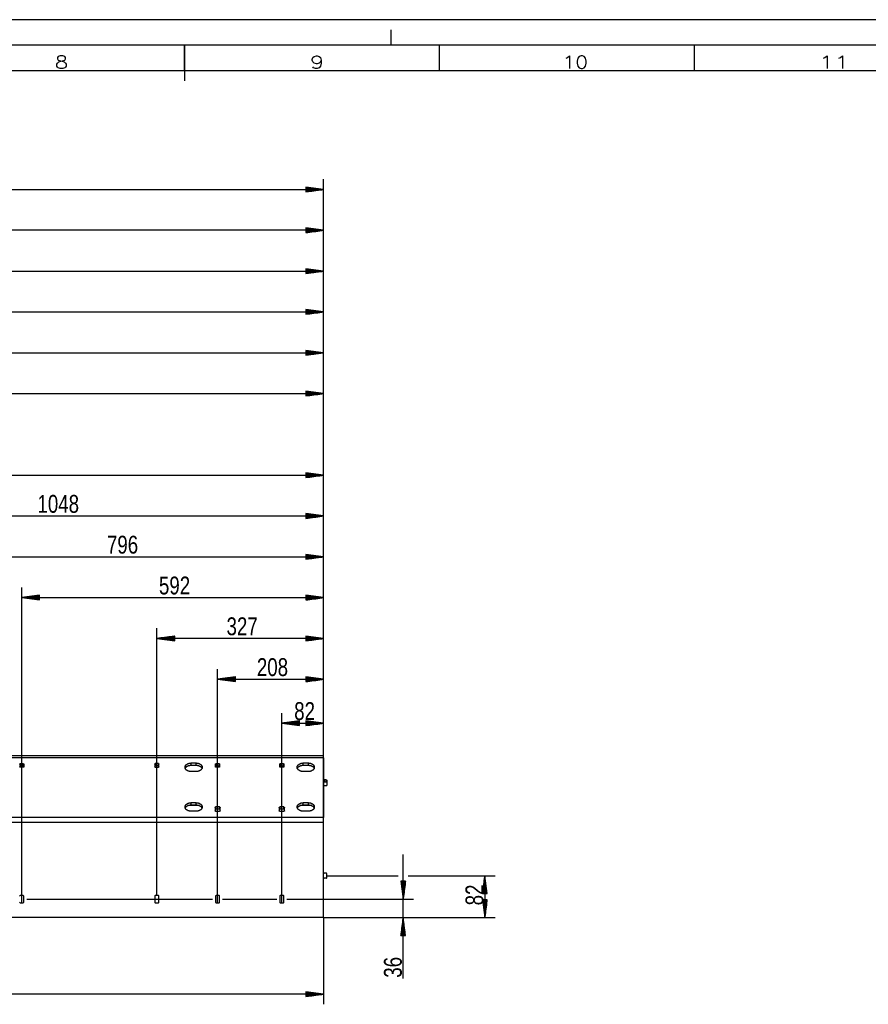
# Model space of a CAD drawing. Header units: millimetres. Extents: x -4 to 841, y -4 to 594.
# Tile 15 of 19: x 388 to 555, y 401 to 594. Entities that reach past the tile are written whole.
import ezdxf

# ---------------------------------------------------------------- set-up
doc = ezdxf.new("R2010")
doc.units = ezdxf.units.MM
doc.layers.add('1', color=7, linetype='Continuous')
doc.styles.add('SEACAD_Arial', font='arial.ttf', dxfattribs={"width": 0.75})
doc.styles.add('SEACAD_simplex_shx', font='simplex.shx', dxfattribs={"width": 0.587})

msp = doc.modelspace()

# ---------------------------------------------------------------- linework, layer by layer
at = {"layer": '1', "color": 7, "linetype": 'Continuous'}
for p, q in [((841, 594), (0, 594)), ((461, 589), (461, 592)), ((836, 589), (5, 589)), ((420.5, 584), (420.5, 589)), ((420.5, 589), (420.5, 582)), ((470.5, 584), (470.5, 589)), ((520.5, 584), (520.5, 589)), ((831, 584), (10, 584)), ((447.78, 425.63), (447.78, 562.73)), ((183.98, 560.73), (447.78, 560.73)), ((447.78, 560.73), (444.28, 561.19)), ((444.28, 561.19), (444.28, 560.27)), ((444.28, 561.18), (444.31, 561.18)), ((444.28, 561.18), (444.31, 561.18)), ((444.28, 561.13), (444.7, 561.13)), ((444.28, 561.08), (445.08, 561.08)), ((444.28, 561.03), (445.47, 561.03)), ((444.28, 560.98), (445.86, 560.98)), ((444.28, 560.93), (446.24, 560.93)), ((444.28, 560.88), (446.63, 560.88)), ((444.28, 560.83), (447.01, 560.83)), ((444.28, 560.78), (447.4, 560.78)), ((444.28, 560.27), (447.78, 560.73)), ((444.28, 560.73), (447.78, 560.73)), ((444.28, 560.73), (447.78, 560.73)), ((444.28, 560.68), (447.4, 560.68)), ((444.28, 560.63), (447.01, 560.63)), ((444.28, 560.57), (446.63, 560.57)), ((444.28, 560.52), (446.24, 560.52)), ((444.28, 560.47), (445.86, 560.47)), ((444.28, 560.42), (445.47, 560.42)), ((444.28, 560.37), (445.08, 560.37)), ((444.28, 560.32), (444.7, 560.32)), ((444.28, 560.27), (444.31, 560.27)), ((444.28, 560.27), (444.31, 560.27)), ((447.78, 436.65), (447.78, 554.73)), ((447.78, 552.73), (210.48, 552.73)), ((447.78, 552.73), (444.28, 553.19)), ((444.28, 553.19), (444.28, 552.27)), ((444.28, 553.18), (444.31, 553.18)), ((444.28, 553.18), (444.31, 553.18)), ((444.28, 553.13), (444.7, 553.13)), ((444.28, 553.08), (445.08, 553.08)), ((444.28, 553.03), (445.47, 553.03)), ((444.28, 552.98), (445.86, 552.98)), ((444.28, 552.93), (446.24, 552.93)), ((444.28, 552.88), (446.63, 552.88)), ((444.28, 552.83), (447.01, 552.83)), ((444.28, 552.78), (447.4, 552.78)), ((444.28, 552.27), (447.78, 552.73)), ((444.28, 552.73), (447.78, 552.73)), ((444.28, 552.73), (447.78, 552.73)), ((444.28, 552.68), (447.4, 552.68)), ((444.28, 552.63), (447.01, 552.63)), ((444.28, 552.57), (446.63, 552.57)), ((444.28, 552.52), (446.24, 552.52)), ((444.28, 552.47), (445.86, 552.47)), ((444.28, 552.42), (445.47, 552.42)), ((444.28, 552.37), (445.08, 552.37)), ((444.28, 552.32), (444.7, 552.32)), ((444.28, 552.27), (444.31, 552.27)), ((444.28, 552.27), (444.31, 552.27)), ((447.78, 425.63), (447.78, 546.73)), ((222.38, 544.73), (447.78, 544.73)), ((447.78, 544.73), (444.28, 545.19)), ((444.28, 545.19), (444.28, 544.27)), ((444.28, 545.18), (444.31, 545.18)), ((444.28, 545.18), (444.31, 545.18)), ((444.28, 545.13), (444.7, 545.13)), ((444.28, 545.08), (445.08, 545.08)), ((444.28, 545.03), (445.47, 545.03)), ((444.28, 544.98), (445.86, 544.98)), ((444.28, 544.93), (446.24, 544.93)), ((444.28, 544.88), (446.63, 544.88)), ((444.28, 544.83), (447.01, 544.83)), ((444.28, 544.78), (447.4, 544.78)), ((444.28, 544.27), (447.78, 544.73)), ((444.28, 544.73), (447.78, 544.73)), ((444.28, 544.73), (447.78, 544.73)), ((444.28, 544.68), (447.4, 544.68)), ((444.28, 544.63), (447.01, 544.63)), ((444.28, 544.57), (446.63, 544.57)), ((444.28, 544.52), (446.24, 544.52)), ((444.28, 544.47), (445.86, 544.47)), ((444.28, 544.42), (445.47, 544.42)), ((444.28, 544.37), (445.08, 544.37)), ((444.28, 544.32), (444.7, 544.32)), ((444.28, 544.27), (444.31, 544.27)), ((444.28, 544.27), (444.31, 544.27)), ((447.78, 425.63), (447.78, 538.73)), ((234.98, 536.73), (447.78, 536.73)), ((447.78, 536.73), (444.28, 537.19)), ((444.28, 537.19), (444.28, 536.27)), ((444.28, 537.18), (444.31, 537.18)), ((444.28, 537.18), (444.31, 537.18)), ((444.28, 537.13), (444.7, 537.13)), ((444.28, 537.08), (445.08, 537.08)), ((444.28, 537.03), (445.47, 537.03)), ((444.28, 536.98), (445.86, 536.98)), ((444.28, 536.93), (446.24, 536.93)), ((444.28, 536.88), (446.63, 536.88)), ((444.28, 536.83), (447.01, 536.83)), ((444.28, 536.78), (447.4, 536.78)), ((444.28, 536.27), (447.78, 536.73)), ((444.28, 536.73), (447.78, 536.73)), ((444.28, 536.73), (447.78, 536.73)), ((444.28, 536.68), (447.4, 536.68)), ((444.28, 536.63), (447.01, 536.63)), ((444.28, 536.57), (446.63, 536.57)), ((444.28, 536.52), (446.24, 536.52)), ((444.28, 536.47), (445.86, 536.47)), ((444.28, 536.42), (445.47, 536.42)), ((444.28, 536.37), (445.08, 536.37)), ((444.28, 536.32), (444.7, 536.32)), ((444.28, 536.27), (444.31, 536.27)), ((444.28, 536.27), (444.31, 536.27)), ((447.78, 425.63), (447.78, 530.73)), ((447.78, 528.73), (444.28, 529.19)), ((444.28, 529.19), (444.28, 528.27)), ((444.28, 529.18), (444.31, 529.18)), ((444.28, 529.18), (444.31, 529.18)), ((444.28, 529.13), (444.7, 529.13)), ((444.28, 529.08), (445.08, 529.08)), ((444.28, 529.03), (445.47, 529.03)), ((444.28, 528.98), (445.86, 528.98)), ((444.28, 528.93), (446.24, 528.93)), ((444.28, 528.88), (446.63, 528.88)), ((444.28, 528.83), (447.01, 528.83)), ((444.28, 528.78), (447.4, 528.78)), ((246.88, 528.73), (447.78, 528.73)), ((444.28, 528.27), (447.78, 528.73)), ((444.28, 528.73), (447.78, 528.73)), ((444.28, 528.73), (447.78, 528.73)), ((444.28, 528.68), (447.4, 528.68)), ((444.28, 528.63), (447.01, 528.63)), ((444.28, 528.57), (446.63, 528.57)), ((444.28, 528.52), (446.24, 528.52)), ((444.28, 528.47), (445.86, 528.47)), ((444.28, 528.42), (445.47, 528.42)), ((444.28, 528.37), (445.08, 528.37)), ((444.28, 528.32), (444.7, 528.32)), ((444.28, 528.27), (444.31, 528.27)), ((444.28, 528.27), (444.31, 528.27)), ((447.78, 520.73), (444.28, 521.19)), ((444.28, 521.19), (444.28, 520.27)), ((444.28, 521.18), (444.31, 521.18)), ((444.28, 521.18), (444.31, 521.18)), ((444.28, 521.13), (444.7, 521.13)), ((444.28, 521.08), (445.08, 521.08)), ((444.28, 521.03), (445.47, 521.03)), ((447.78, 425.63), (447.78, 522.73)), ((273.38, 520.73), (447.78, 520.73)), ((444.28, 520.98), (445.86, 520.98)), ((444.28, 520.93), (446.24, 520.93)), ((444.28, 520.88), (446.63, 520.88)), ((444.28, 520.83), (447.01, 520.83)), ((444.28, 520.78), (447.4, 520.78)), ((444.28, 520.27), (447.78, 520.73)), ((444.28, 520.73), (447.78, 520.73)), ((444.28, 520.73), (447.78, 520.73)), ((444.28, 520.68), (447.4, 520.68)), ((444.28, 520.63), (447.01, 520.63)), ((444.28, 520.57), (446.63, 520.57)), ((444.28, 520.52), (446.24, 520.52)), ((444.28, 520.47), (445.86, 520.47)), ((444.28, 520.42), (445.47, 520.42)), ((444.28, 520.37), (445.08, 520.37)), ((444.28, 520.32), (444.7, 520.32)), ((444.28, 520.27), (444.31, 520.27)), ((444.28, 520.27), (444.31, 520.27)), ((447.78, 425.63), (447.78, 506.73)), ((311.78, 504.73), (447.78, 504.73)), ((447.78, 504.73), (444.28, 505.19)), ((444.28, 505.19), (444.28, 504.27)), ((444.28, 505.18), (444.31, 505.18)), ((444.28, 505.18), (444.31, 505.18)), ((444.28, 505.13), (444.7, 505.13)), ((444.28, 505.08), (445.08, 505.08)), ((444.28, 505.03), (445.47, 505.03)), ((444.28, 504.98), (445.86, 504.98)), ((444.28, 504.93), (446.24, 504.93)), ((444.28, 504.88), (446.63, 504.88)), ((444.28, 504.83), (447.01, 504.83)), ((444.28, 504.78), (447.4, 504.78)), ((444.28, 504.27), (447.78, 504.73)), ((444.28, 504.73), (447.78, 504.73)), ((444.28, 504.73), (447.78, 504.73)), ((444.28, 504.68), (447.4, 504.68)), ((444.28, 504.63), (447.01, 504.63)), ((444.28, 504.57), (446.63, 504.57)), ((444.28, 504.52), (446.24, 504.52)), ((444.28, 504.47), (445.86, 504.47)), ((444.28, 504.42), (445.47, 504.42)), ((444.28, 504.37), (445.08, 504.37)), ((444.28, 504.32), (444.7, 504.32)), ((444.28, 504.27), (444.31, 504.27)), ((444.28, 504.27), (444.31, 504.27)), ((447.78, 439.98), (447.78, 498.73)), ((342.98, 496.73), (447.78, 496.73)), ((447.78, 496.73), (444.28, 497.19)), ((444.28, 497.19), (444.28, 496.27)), ((444.28, 497.18), (444.31, 497.18)), ((444.28, 497.18), (444.31, 497.18)), ((444.28, 497.13), (444.7, 497.13)), ((444.28, 497.08), (445.08, 497.08)), ((444.28, 497.03), (445.47, 497.03)), ((444.28, 496.98), (445.86, 496.98)), ((444.28, 496.93), (446.24, 496.93)), ((444.28, 496.88), (446.63, 496.88)), ((444.28, 496.83), (447.01, 496.83)), ((444.28, 496.78), (447.4, 496.78)), ((444.28, 496.27), (447.78, 496.73)), ((444.28, 496.73), (447.78, 496.73)), ((444.28, 496.73), (447.78, 496.73)), ((444.28, 496.68), (447.4, 496.68)), ((444.28, 496.63), (447.01, 496.63)), ((444.28, 496.57), (446.63, 496.57)), ((444.28, 496.52), (446.24, 496.52)), ((444.28, 496.47), (445.86, 496.47)), ((444.28, 496.42), (445.47, 496.42)), ((444.28, 496.37), (445.08, 496.37)), ((444.28, 496.32), (444.7, 496.32)), ((444.28, 496.27), (444.31, 496.27)), ((444.28, 496.27), (444.31, 496.27)), ((447.78, 425.63), (447.78, 490.73)), ((368.18, 488.73), (447.78, 488.73)), ((447.78, 488.73), (444.28, 489.19)), ((444.28, 489.19), (444.28, 488.27)), ((444.28, 489.18), (444.31, 489.18)), ((444.28, 489.18), (444.31, 489.18)), ((444.28, 489.13), (444.7, 489.13)), ((444.28, 489.08), (445.08, 489.08)), ((444.28, 489.03), (445.47, 489.03)), ((444.28, 488.98), (445.86, 488.98)), ((444.28, 488.93), (446.24, 488.93)), ((444.28, 488.88), (446.63, 488.88)), ((444.28, 488.83), (447.01, 488.83)), ((444.28, 488.78), (447.4, 488.78)), ((444.28, 488.27), (447.78, 488.73)), ((444.28, 488.73), (447.78, 488.73)), ((444.28, 488.73), (447.78, 488.73)), ((444.28, 488.68), (447.4, 488.68)), ((444.28, 488.63), (447.01, 488.63)), ((444.28, 488.57), (446.63, 488.57)), ((444.28, 488.52), (446.24, 488.52)), ((444.28, 488.47), (445.86, 488.47)), ((444.28, 488.42), (445.47, 488.42)), ((444.28, 488.37), (445.08, 488.37)), ((444.28, 488.32), (444.7, 488.32)), ((444.28, 488.27), (444.31, 488.27)), ((444.28, 488.27), (444.31, 488.27)), ((388.58, 420.93), (388.58, 482.73)), ((447.78, 436.65), (447.78, 482.73)), ((392.08, 481.19), (388.58, 480.73)), ((388.58, 480.73), (447.78, 480.73)), ((388.58, 480.73), (392.08, 480.27)), ((392.08, 480.73), (388.58, 480.73)), ((392.08, 480.73), (388.58, 480.73)), ((392.08, 480.78), (388.97, 480.78)), ((392.08, 480.68), (388.97, 480.68)), ((392.08, 480.83), (389.36, 480.83)), ((392.08, 480.63), (389.36, 480.63)), ((392.08, 480.88), (389.74, 480.88)), ((392.08, 480.57), (389.74, 480.57)), ((392.08, 480.93), (390.13, 480.93)), ((392.08, 480.52), (390.13, 480.52)), ((392.08, 480.98), (390.51, 480.98)), ((392.08, 481.03), (390.9, 481.03)), ((392.08, 481.08), (391.29, 481.08)), ((392.08, 481.13), (391.67, 481.13)), ((392.08, 481.18), (392.06, 481.18)), ((392.08, 481.18), (392.06, 481.18)), ((392.08, 480.27), (392.08, 481.19)), ((447.78, 480.73), (444.28, 481.19)), ((444.28, 481.19), (444.28, 480.27)), ((444.28, 481.18), (444.31, 481.18)), ((444.28, 481.18), (444.31, 481.18)), ((444.28, 481.13), (444.7, 481.13)), ((444.28, 481.08), (445.08, 481.08)), ((444.28, 481.03), (445.47, 481.03)), ((444.28, 480.98), (445.86, 480.98)), ((444.28, 480.93), (446.24, 480.93)), ((444.28, 480.88), (446.63, 480.88)), ((444.28, 480.83), (447.01, 480.83)), ((444.28, 480.78), (447.4, 480.78)), ((444.28, 480.27), (447.78, 480.73)), ((444.28, 480.73), (447.78, 480.73)), ((444.28, 480.73), (447.78, 480.73)), ((444.28, 480.68), (447.4, 480.68)), ((444.28, 480.63), (447.01, 480.63)), ((444.28, 480.57), (446.63, 480.57)), ((444.28, 480.52), (446.24, 480.52)), ((392.08, 480.47), (390.51, 480.47)), ((392.08, 480.42), (390.9, 480.42)), ((392.08, 480.37), (391.29, 480.37)), ((392.08, 480.32), (391.67, 480.32)), ((392.08, 480.27), (392.06, 480.27)), ((392.08, 480.27), (392.06, 480.27)), ((444.28, 480.47), (445.86, 480.47)), ((444.28, 480.42), (445.47, 480.42)), ((444.28, 480.37), (445.08, 480.37)), ((444.28, 480.32), (444.7, 480.32)), ((444.28, 480.27), (444.31, 480.27)), ((444.28, 480.27), (444.31, 480.27)), ((415.08, 422.33), (415.08, 474.73)), ((447.78, 436.65), (447.78, 474.73)), ((418.58, 473.19), (415.08, 472.73)), ((418.58, 472.83), (415.86, 472.83)), ((418.58, 472.88), (416.24, 472.88)), ((418.58, 472.93), (416.63, 472.93)), ((418.58, 472.98), (417.01, 472.98)), ((418.58, 473.03), (417.4, 473.03)), ((418.58, 473.08), (417.79, 473.08)), ((418.58, 473.13), (418.17, 473.13)), ((418.58, 473.18), (418.56, 473.18)), ((418.58, 473.18), (418.56, 473.18)), ((418.58, 472.27), (418.58, 473.19)), ((447.78, 472.73), (444.28, 473.19)), ((444.28, 473.19), (444.28, 472.27)), ((444.28, 473.18), (444.31, 473.18)), ((444.28, 473.18), (444.31, 473.18)), ((444.28, 473.13), (444.7, 473.13)), ((444.28, 473.08), (445.08, 473.08)), ((444.28, 473.03), (445.47, 473.03)), ((444.28, 472.98), (445.86, 472.98)), ((444.28, 472.93), (446.24, 472.93)), ((444.28, 472.88), (446.63, 472.88)), ((444.28, 472.83), (447.01, 472.83)), ((447.78, 472.73), (415.08, 472.73)), ((415.08, 472.73), (418.58, 472.27)), ((418.58, 472.73), (415.08, 472.73)), ((418.58, 472.73), (415.08, 472.73)), ((418.58, 472.78), (415.47, 472.78)), ((418.58, 472.68), (415.47, 472.68)), ((418.58, 472.63), (415.86, 472.63)), ((418.58, 472.57), (416.24, 472.57)), ((418.58, 472.52), (416.63, 472.52)), ((418.58, 472.47), (417.01, 472.47)), ((418.58, 472.42), (417.4, 472.42)), ((418.58, 472.37), (417.79, 472.37)), ((418.58, 472.32), (418.17, 472.32)), ((418.58, 472.27), (418.56, 472.27)), ((418.58, 472.27), (418.56, 472.27)), ((444.28, 472.78), (447.4, 472.78)), ((444.28, 472.27), (447.78, 472.73)), ((444.28, 472.73), (447.78, 472.73)), ((444.28, 472.73), (447.78, 472.73)), ((444.28, 472.68), (447.4, 472.68)), ((444.28, 472.63), (447.01, 472.63)), ((444.28, 472.57), (446.63, 472.57)), ((444.28, 472.52), (446.24, 472.52)), ((444.28, 472.47), (445.86, 472.47)), ((444.28, 472.42), (445.47, 472.42)), ((444.28, 472.37), (445.08, 472.37)), ((444.28, 472.32), (444.7, 472.32)), ((444.28, 472.27), (444.31, 472.27)), ((444.28, 472.27), (444.31, 472.27)), ((426.98, 420.93), (426.98, 466.73)), ((430.48, 465.19), (426.98, 464.73)), ((430.48, 465.08), (429.69, 465.08)), ((430.48, 465.13), (430.07, 465.13)), ((430.48, 465.18), (430.46, 465.18)), ((430.48, 465.18), (430.46, 465.18)), ((430.48, 464.27), (430.48, 465.19)), ((447.78, 464.73), (444.28, 465.19)), ((444.28, 465.19), (444.28, 464.27)), ((444.28, 465.18), (444.31, 465.18)), ((444.28, 465.18), (444.31, 465.18)), ((444.28, 465.13), (444.7, 465.13)), ((444.28, 465.08), (445.08, 465.08)), ((447.78, 425.63), (447.78, 466.73)), ((426.98, 464.73), (447.78, 464.73)), ((426.98, 464.73), (430.48, 464.27)), ((430.48, 464.73), (426.98, 464.73)), ((430.48, 464.73), (426.98, 464.73)), ((430.48, 464.78), (427.37, 464.78)), ((430.48, 464.68), (427.37, 464.68)), ((430.48, 464.83), (427.76, 464.83)), ((430.48, 464.63), (427.76, 464.63)), ((430.48, 464.88), (428.14, 464.88)), ((430.48, 464.57), (428.14, 464.57)), ((430.48, 464.93), (428.53, 464.93)), ((430.48, 464.52), (428.53, 464.52)), ((430.48, 464.98), (428.91, 464.98)), ((430.48, 464.47), (428.91, 464.47)), ((430.48, 465.03), (429.3, 465.03)), ((430.48, 464.42), (429.3, 464.42)), ((430.48, 464.37), (429.69, 464.37)), ((430.48, 464.32), (430.07, 464.32)), ((430.48, 464.27), (430.46, 464.27)), ((430.48, 464.27), (430.46, 464.27)), ((444.28, 465.03), (445.47, 465.03)), ((444.28, 464.98), (445.86, 464.98)), ((444.28, 464.93), (446.24, 464.93)), ((444.28, 464.88), (446.63, 464.88)), ((444.28, 464.83), (447.01, 464.83)), ((444.28, 464.78), (447.4, 464.78)), ((444.28, 464.27), (447.78, 464.73)), ((444.28, 464.73), (447.78, 464.73)), ((444.28, 464.73), (447.78, 464.73)), ((444.28, 464.68), (447.4, 464.68)), ((444.28, 464.63), (447.01, 464.63)), ((444.28, 464.57), (446.63, 464.57)), ((444.28, 464.52), (446.24, 464.52)), ((444.28, 464.47), (445.86, 464.47)), ((444.28, 464.42), (445.47, 464.42)), ((444.28, 464.37), (445.08, 464.37)), ((444.28, 464.32), (444.7, 464.32)), ((444.28, 464.27), (444.31, 464.27)), ((444.28, 464.27), (444.31, 464.27)), ((439.58, 420.93), (439.58, 458.11)), ((447.78, 425.63), (447.78, 458.11)), ((443.08, 456.57), (439.58, 456.11)), ((439.58, 456.11), (447.78, 456.11)), ((439.58, 456.11), (443.08, 455.65)), ((443.08, 456.11), (439.58, 456.11)), ((443.08, 456.11), (439.58, 456.11)), ((443.08, 456.16), (439.97, 456.16)), ((443.08, 456.06), (439.97, 456.06)), ((443.08, 456.21), (440.36, 456.21)), ((443.08, 456.01), (440.36, 456.01)), ((443.08, 456.27), (440.74, 456.27)), ((443.08, 455.96), (440.74, 455.96)), ((443.08, 456.32), (441.13, 456.32)), ((443.08, 455.91), (441.13, 455.91)), ((443.08, 456.37), (441.51, 456.37)), ((443.08, 455.86), (441.51, 455.86)), ((443.08, 456.42), (441.9, 456.42)), ((443.08, 455.81), (441.9, 455.81)), ((443.08, 456.47), (442.29, 456.47)), ((443.08, 455.76), (442.29, 455.76)), ((443.08, 456.52), (442.67, 456.52)), ((443.08, 455.71), (442.67, 455.71)), ((443.08, 456.57), (443.06, 456.57)), ((443.08, 456.57), (443.06, 456.57)), ((443.08, 455.66), (443.06, 455.66)), ((443.08, 455.66), (443.06, 455.66)), ((443.08, 455.65), (443.08, 456.57)), ((447.78, 456.11), (444.28, 456.57)), ((444.28, 456.57), (444.28, 455.65)), ((444.28, 456.57), (444.31, 456.57)), ((444.28, 456.57), (444.31, 456.57)), ((444.28, 456.52), (444.7, 456.52)), ((444.28, 456.47), (445.08, 456.47)), ((444.28, 456.42), (445.47, 456.42)), ((444.28, 456.37), (445.86, 456.37)), ((444.28, 456.32), (446.24, 456.32)), ((444.28, 456.27), (446.63, 456.27)), ((444.28, 456.21), (447.01, 456.21)), ((444.28, 456.16), (447.4, 456.16)), ((444.28, 455.65), (447.78, 456.11)), ((444.28, 456.11), (447.78, 456.11)), ((444.28, 456.11), (447.78, 456.11)), ((444.28, 456.06), (447.4, 456.06)), ((444.28, 456.01), (447.01, 456.01)), ((444.28, 455.96), (446.63, 455.96)), ((444.28, 455.91), (446.24, 455.91)), ((444.28, 455.86), (445.86, 455.86)), ((444.28, 455.81), (445.47, 455.81)), ((444.28, 455.76), (445.08, 455.76)), ((444.28, 455.71), (444.7, 455.71)), ((444.28, 455.66), (444.31, 455.66)), ((444.28, 455.66), (444.31, 455.66)), ((447.78, 449.73), (166.6, 449.73)), ((447.78, 449.32), (447.78, 449.73)), ((447.78, 449.32), (166.87, 449.32)), ((388.28, 448.19), (388.88, 448.19)), ((388.28, 448.19), (388.28, 447.76)), ((388.28, 447.76), (388.88, 447.76)), ((388.88, 447.76), (388.88, 448.19)), ((388.98, 448.12), (388.98, 447.55)), ((414.68, 448.12), (414.68, 447.55)), ((415.38, 448.19), (414.78, 448.19)), ((414.78, 448.19), (414.78, 447.76)), ((415.38, 447.76), (414.78, 447.76)), ((415.38, 447.76), (415.38, 448.19)), ((415.48, 447.55), (415.48, 448.12)), ((421.78, 448.33), (422.78, 448.33)), ((421.78, 447.9), (421.78, 448.33)), ((421.78, 447.9), (422.78, 447.9)), ((422.78, 447.9), (422.78, 448.33)), ((426.58, 447.55), (426.58, 448.12)), ((426.68, 448.19), (427.28, 448.19)), ((426.68, 448.19), (426.68, 447.76)), ((426.68, 447.76), (427.28, 447.76)), ((427.28, 447.76), (427.28, 448.19)), ((427.38, 448.12), (427.38, 447.55)), ((439.18, 447.55), (439.18, 448.12)), ((439.28, 448.19), (439.88, 448.19)), ((439.28, 448.19), (439.28, 447.76)), ((439.28, 447.76), (439.88, 447.76)), ((439.88, 447.76), (439.88, 448.19)), ((439.98, 448.12), (439.98, 447.55)), ((443.78, 448.33), (444.78, 448.33)), ((443.78, 447.9), (443.78, 448.33)), ((443.78, 447.9), (444.78, 447.9)), ((444.78, 447.9), (444.78, 448.33)), ((447.78, 449.32), (447.78, 437.64)), ((388.88, 447.48), (388.28, 447.48)), ((414.78, 447.48), (415.38, 447.48)), ((422.78, 446.63), (421.78, 446.63)), ((427.28, 447.48), (426.68, 447.48)), ((439.88, 447.48), (439.28, 447.48)), ((444.78, 446.63), (443.78, 446.63)), ((447.88, 445), (447.88, 444.58)), ((448.28, 445), (447.88, 445)), ((448.28, 444.58), (447.88, 444.58)), ((448.28, 443.87), (447.88, 443.87)), ((448.28, 444.58), (448.28, 445)), ((448.38, 444.93), (448.38, 444.51)), ((448.38, 444.51), (448.38, 443.94)), ((423.45, 439.98), (421.12, 439.98)), ((421.78, 440.55), (422.78, 440.55)), ((421.78, 440.12), (421.78, 440.55)), ((421.78, 440.12), (422.78, 440.12)), ((422.78, 440.12), (422.78, 440.55)), ((445.45, 439.98), (443.12, 439.98)), ((443.78, 440.55), (444.78, 440.55)), ((443.78, 440.12), (443.78, 440.55)), ((443.78, 440.12), (444.78, 440.12)), ((444.78, 440.12), (444.78, 440.55)), ((422.78, 438.85), (421.78, 438.85)), ((426.48, 439.63), (426.48, 438.92)), ((427.38, 439.7), (426.58, 439.7)), ((426.58, 439.7), (426.58, 439.28)), ((427.38, 439.28), (426.58, 439.28)), ((426.58, 438.85), (427.38, 438.85)), ((427.38, 439.28), (427.38, 439.7)), ((427.48, 438.92), (427.48, 439.63)), ((439.08, 439.63), (439.08, 438.92)), ((439.98, 439.7), (439.18, 439.7)), ((439.18, 439.7), (439.18, 439.28)), ((439.98, 439.28), (439.18, 439.28)), ((439.18, 438.85), (439.98, 438.85)), ((439.98, 439.28), (439.98, 439.7)), ((440.08, 438.92), (440.08, 439.63)), ((444.78, 438.85), (443.78, 438.85)), ((447.78, 437.64), (178.55, 437.64)), ((447.78, 436.65), (179.1, 436.65)), ((447.78, 436.65), (447.78, 437.64)), ((447.78, 426.83), (447.78, 436.65)), ((463.38, 406.08), (463.38, 430.38)), ((448.28, 426.73), (447.88, 426.73)), ((448.38, 425.83), (448.38, 426.63)), ((447.78, 418.03), (447.78, 425.63)), ((448.28, 425.73), (447.88, 425.73)), ((448.38, 426.23), (462.38, 426.23)), ((463.85, 425.13), (462.92, 425.13)), ((462.92, 425.13), (463.38, 421.63)), ((462.93, 425.13), (462.93, 425.1)), ((462.93, 425.13), (462.93, 425.1)), ((462.98, 425.13), (462.98, 424.71)), ((463.03, 425.13), (463.03, 424.33)), ((463.08, 425.13), (463.08, 423.94)), ((463.13, 425.13), (463.13, 423.56)), ((463.18, 425.13), (463.18, 423.17)), ((463.23, 425.13), (463.23, 422.78)), ((463.28, 425.13), (463.28, 422.4)), ((463.33, 425.13), (463.33, 422.01)), ((463.38, 421.63), (463.85, 425.13)), ((463.38, 425.13), (463.38, 421.63)), ((463.38, 425.13), (463.38, 421.63)), ((463.44, 425.13), (463.44, 422.01)), ((463.49, 425.13), (463.49, 422.4)), ((463.54, 425.13), (463.54, 422.78)), ((463.59, 425.13), (463.59, 423.17)), ((463.64, 425.13), (463.64, 423.56)), ((463.69, 425.13), (463.69, 423.94)), ((463.74, 425.13), (463.74, 424.33)), ((463.79, 425.13), (463.79, 424.71)), ((463.84, 425.13), (463.84, 425.1)), ((463.84, 425.13), (463.84, 425.1)), ((464.38, 426.23), (481.38, 426.23)), ((479.38, 426.23), (478.92, 422.73)), ((479.18, 422.73), (479.18, 424.68)), ((479.23, 422.73), (479.23, 425.07)), ((479.28, 422.73), (479.28, 425.45)), ((479.33, 422.73), (479.33, 425.84)), ((479.38, 426.23), (479.38, 418.03)), ((479.85, 422.73), (479.38, 426.23)), ((479.38, 422.73), (479.38, 426.23)), ((479.38, 422.73), (479.38, 426.23)), ((479.44, 422.73), (479.44, 425.84)), ((479.49, 422.73), (479.49, 425.45)), ((479.54, 422.73), (479.54, 425.07)), ((479.59, 422.73), (479.59, 424.68)), ((478.92, 422.73), (479.85, 422.73)), ((478.93, 422.73), (478.93, 422.75)), ((478.93, 422.73), (478.93, 422.75)), ((478.98, 422.73), (478.98, 423.14)), ((479.03, 422.73), (479.03, 423.53)), ((479.08, 422.73), (479.08, 423.91)), ((479.13, 422.73), (479.13, 424.3)), ((479.64, 422.73), (479.64, 424.3)), ((479.69, 422.73), (479.69, 423.91)), ((479.74, 422.73), (479.74, 423.53)), ((479.79, 422.73), (479.79, 423.14)), ((479.84, 422.73), (479.84, 422.75)), ((479.84, 422.73), (479.84, 422.75)), ((388.88, 422.33), (388.28, 422.33)), ((388.28, 420.93), (388.88, 420.93)), ((388.98, 421.03), (388.98, 422.23)), ((389.58, 421.63), (425.98, 421.63)), ((414.68, 422.23), (414.68, 421.03)), ((415.38, 422.33), (414.78, 422.33)), ((414.78, 420.93), (415.38, 420.93)), ((415.48, 421.03), (415.48, 422.23)), ((426.58, 422.23), (426.58, 421.03)), ((427.28, 422.33), (426.68, 422.33)), ((426.68, 420.93), (427.28, 420.93)), ((427.38, 421.03), (427.38, 422.23)), ((427.98, 421.63), (438.58, 421.63)), ((439.18, 422.23), (439.18, 421.03)), ((439.88, 422.33), (439.28, 422.33)), ((439.28, 420.93), (439.88, 420.93)), ((439.98, 421.03), (439.98, 422.23)), ((440.58, 421.63), (465.38, 421.63)), ((479.85, 421.53), (478.92, 421.53)), ((478.92, 421.53), (479.38, 418.03)), ((478.93, 421.53), (478.93, 421.5)), ((478.93, 421.53), (478.93, 421.5)), ((478.98, 421.53), (478.98, 421.11)), ((479.03, 421.53), (479.03, 420.73)), ((479.08, 421.53), (479.08, 420.34)), ((479.13, 421.53), (479.13, 419.96)), ((479.18, 421.53), (479.18, 419.57)), ((479.23, 421.53), (479.23, 419.18)), ((479.28, 421.53), (479.28, 418.8)), ((479.33, 421.53), (479.33, 418.41)), ((479.38, 418.03), (479.85, 421.53)), ((479.38, 421.53), (479.38, 418.03)), ((479.38, 421.53), (479.38, 418.03)), ((479.44, 421.53), (479.44, 418.41)), ((479.49, 421.53), (479.49, 418.8)), ((479.54, 421.53), (479.54, 419.18)), ((479.59, 421.53), (479.59, 419.57)), ((479.64, 421.53), (479.64, 419.96)), ((479.69, 421.53), (479.69, 420.34)), ((479.74, 421.53), (479.74, 420.73)), ((479.79, 421.53), (479.79, 421.11)), ((479.84, 421.53), (479.84, 421.5)), ((479.84, 421.53), (479.84, 421.5)), ((447.78, 418.03), (179.05, 418.03)), ((447.78, 418.03), (465.38, 418.03)), ((447.78, 418.03), (447.78, 401.03)), ((447.78, 418.03), (462.38, 418.03)), ((463.38, 418.03), (462.92, 414.53)), ((463.23, 414.53), (463.23, 416.87)), ((463.28, 414.53), (463.28, 417.26)), ((463.33, 414.53), (463.33, 417.64)), ((463.85, 414.53), (463.38, 418.03)), ((463.38, 414.53), (463.38, 418.03)), ((463.38, 414.53), (463.38, 418.03)), ((463.44, 414.53), (463.44, 417.64)), ((463.49, 414.53), (463.49, 417.26)), ((463.54, 414.53), (463.54, 416.87)), ((464.38, 418.03), (481.38, 418.03)), ((462.98, 414.53), (462.98, 414.94)), ((463.03, 414.53), (463.03, 415.33)), ((463.08, 414.53), (463.08, 415.71)), ((463.13, 414.53), (463.13, 416.1)), ((463.18, 414.53), (463.18, 416.48)), ((463.59, 414.53), (463.59, 416.48)), ((463.64, 414.53), (463.64, 416.1)), ((463.69, 414.53), (463.69, 415.71)), ((463.74, 414.53), (463.74, 415.33)), ((463.79, 414.53), (463.79, 414.94)), ((462.92, 414.53), (463.85, 414.53)), ((462.93, 414.53), (462.93, 414.55)), ((462.93, 414.53), (462.93, 414.55)), ((463.84, 414.53), (463.84, 414.55)), ((463.84, 414.53), (463.84, 414.55)), ((447.78, 403.03), (444.28, 403.49)), ((444.28, 403.49), (444.28, 402.57)), ((444.28, 403.48), (444.31, 403.48)), ((444.28, 403.48), (444.31, 403.48)), ((444.28, 403.43), (444.7, 403.43)), ((444.28, 403.38), (445.08, 403.38)), ((444.28, 403.33), (445.47, 403.33)), ((447.78, 403.03), (178.85, 403.03)), ((444.28, 403.28), (445.86, 403.28)), ((444.28, 403.23), (446.24, 403.23)), ((444.28, 403.18), (446.63, 403.18)), ((444.28, 403.13), (447.01, 403.13)), ((444.28, 403.08), (447.4, 403.08)), ((444.28, 402.57), (447.78, 403.03)), ((444.28, 403.03), (447.78, 403.03)), ((444.28, 403.03), (447.78, 403.03)), ((444.28, 402.98), (447.4, 402.98)), ((444.28, 402.93), (447.01, 402.93)), ((444.28, 402.87), (446.63, 402.87)), ((444.28, 402.82), (446.24, 402.82)), ((444.28, 402.77), (445.86, 402.77)), ((444.28, 402.72), (445.47, 402.72)), ((444.28, 402.67), (445.08, 402.67)), ((444.28, 402.62), (444.7, 402.62)), ((444.28, 402.57), (444.31, 402.57)), ((444.28, 402.57), (444.31, 402.57))]:
    msp.add_line(p, q, dxfattribs=at)
for centre, start, end in [((447.88, 426.83), 180, 270), ((448.28, 426.63), 0, 90), ((447.88, 425.63), 90, 180), ((448.28, 425.83), 270, 0), ((388.28, 422.23), 90, 180), ((388.28, 421.03), 180, 270), ((388.88, 422.23), 0, 90), ((388.88, 421.03), 270, 0), ((414.78, 422.23), 90, 180), ((414.78, 421.03), 180, 270), ((415.38, 422.23), 0, 90), ((415.38, 421.03), 270, 0), ((426.68, 422.23), 90, 180), ((426.68, 421.03), 180, 270), ((427.28, 422.23), 0, 90), ((427.28, 421.03), 270, 0), ((439.28, 422.23), 90, 180), ((439.28, 421.03), 180, 270), ((439.88, 422.23), 0, 90), ((439.88, 421.03), 270, 0)]:
    msp.add_arc(centre, 0.1, start, end, dxfattribs=at)
for points, knots in [([(388.18, 448.12), (388.21, 448.17), (388.28, 448.19)], [0, 0, 0.440265, 1, 1]), ([(388.28, 447.76), (388.21, 447.74), (388.18, 447.69)], [0, 0, 0.559735, 1, 1]), ([(388.88, 448.19), (388.96, 448.17), (388.98, 448.12)], [0, 0, 0.559735, 1, 1]), ([(388.98, 447.69), (388.96, 447.74), (388.88, 447.76)], [0, 0, 0.440265, 1, 1]), ([(414.68, 448.12), (414.71, 448.17), (414.78, 448.19)], [0, 0, 0.440265, 1, 1]), ([(414.78, 447.76), (414.71, 447.74), (414.68, 447.69)], [0, 0, 0.559735, 1, 1]), ([(415.38, 448.19), (415.46, 448.17), (415.48, 448.12)], [0, 0, 0.559824, 1, 1]), ([(415.48, 447.69), (415.46, 447.74), (415.38, 447.76)], [0, 0, 0.440176, 1, 1]), ([(421.78, 446.63), (421.26, 446.71), (420.85, 446.95), (420.61, 447.29), (420.61, 447.67), (420.85, 448.01), (421.26, 448.24), (421.78, 448.33)], [0, 0, 0.164069, 0.3132, 0.441253, 0.55874, 0.686804, 0.835929, 1, 1]), ([(420.62, 447.27), (420.86, 447.6), (421.27, 447.82), (421.78, 447.9)], [0, 0, 0.291352, 0.629438, 1, 1]), ([(422.78, 448.33), (423.31, 448.24), (423.72, 448.01), (423.95, 447.67), (423.95, 447.29), (423.72, 446.95), (423.31, 446.71), (422.78, 446.63)], [0, 0, 0.164071, 0.313196, 0.44126, 0.558747, 0.6868, 0.835931, 1, 1]), ([(422.78, 447.9), (423.29, 447.82), (423.71, 447.6), (423.95, 447.27)], [0, 0, 0.370562, 0.708648, 1, 1]), ([(426.58, 448.12), (426.61, 448.17), (426.68, 448.19)], [0, 0, 0.440265, 1, 1]), ([(426.68, 447.76), (426.61, 447.74), (426.58, 447.69)], [0, 0, 0.559735, 1, 1]), ([(427.28, 448.19), (427.36, 448.17), (427.38, 448.12)], [0, 0, 0.559956, 1, 1]), ([(427.38, 447.69), (427.36, 447.74), (427.28, 447.76)], [0, 0, 0.440044, 1, 1]), ([(439.18, 448.12), (439.21, 448.17), (439.28, 448.19)], [0, 0, 0.440265, 1, 1]), ([(439.28, 447.76), (439.21, 447.74), (439.18, 447.69)], [0, 0, 0.559735, 1, 1]), ([(439.88, 448.19), (439.96, 448.17), (439.98, 448.12)], [0, 0, 0.559956, 1, 1]), ([(439.98, 447.69), (439.96, 447.74), (439.88, 447.76)], [0, 0, 0.440044, 1, 1]), ([(443.78, 446.63), (443.26, 446.71), (442.85, 446.95), (442.61, 447.29), (442.61, 447.67), (442.85, 448.01), (443.26, 448.24), (443.78, 448.33)], [0, 0, 0.164069, 0.3132, 0.441253, 0.55874, 0.686804, 0.835929, 1, 1]), ([(442.62, 447.27), (442.86, 447.6), (443.27, 447.82), (443.78, 447.9)], [0, 0, 0.291352, 0.629438, 1, 1]), ([(444.78, 448.33), (445.31, 448.24), (445.72, 448.01), (445.95, 447.67), (445.95, 447.29), (445.72, 446.95), (445.31, 446.71), (444.78, 446.63)], [0, 0, 0.164083, 0.313197, 0.44126, 0.558747, 0.686799, 0.835919, 1, 1]), ([(444.78, 447.9), (445.29, 447.82), (445.71, 447.6), (445.95, 447.27)], [0, 0, 0.370581, 0.708656, 1, 1]), ([(388.28, 447.48), (388.21, 447.5), (388.18, 447.55)], [0, 0, 0.559735, 1, 1]), ([(388.98, 447.55), (388.96, 447.5), (388.88, 447.48)], [0, 0, 0.440265, 1, 1]), ([(414.78, 447.48), (414.71, 447.5), (414.68, 447.55)], [0, 0, 0.559735, 1, 1]), ([(415.48, 447.55), (415.46, 447.5), (415.38, 447.48)], [0, 0, 0.440176, 1, 1]), ([(426.68, 447.48), (426.61, 447.5), (426.58, 447.55)], [0, 0, 0.559735, 1, 1]), ([(427.38, 447.55), (427.36, 447.5), (427.28, 447.48)], [0, 0, 0.440044, 1, 1]), ([(439.28, 447.48), (439.21, 447.5), (439.18, 447.55)], [0, 0, 0.559735, 1, 1]), ([(439.98, 447.55), (439.96, 447.5), (439.88, 447.48)], [0, 0, 0.440044, 1, 1]), ([(447.78, 445.07), (447.81, 445.02), (447.88, 445)], [0, 0, 0.440265, 1, 1]), ([(447.88, 444.58), (447.81, 444.6), (447.78, 444.65)], [0, 0, 0.559735, 1, 1]), ([(447.78, 443.8), (447.81, 443.85), (447.88, 443.87)], [0, 0, 0.440265, 1, 1]), ([(448.28, 445), (448.36, 444.98), (448.38, 444.93)], [0, 0, 0.559735, 1, 1]), ([(448.38, 444.51), (448.36, 444.56), (448.28, 444.58)], [0, 0, 0.440417, 1, 1]), ([(448.28, 443.87), (448.36, 443.89), (448.38, 443.94)], [0, 0, 0.559583, 1, 1]), ([(421.78, 438.85), (421.26, 438.94), (420.85, 439.17), (420.61, 439.51), (420.61, 439.89), (420.85, 440.23), (421.26, 440.47), (421.78, 440.55)], [0, 0, 0.164069, 0.3132, 0.441253, 0.55874, 0.686804, 0.835929, 1, 1]), ([(420.62, 439.49), (420.86, 439.82), (421.27, 440.04), (421.78, 440.12)], [0, 0, 0.291352, 0.629438, 1, 1]), ([(422.78, 440.55), (423.31, 440.47), (423.72, 440.23), (423.95, 439.89), (423.95, 439.51), (423.72, 439.17), (423.31, 438.94), (422.78, 438.85)], [0, 0, 0.164071, 0.313196, 0.44126, 0.558747, 0.6868, 0.835931, 1, 1]), ([(422.78, 440.12), (423.29, 440.04), (423.71, 439.82), (423.95, 439.49)], [0, 0, 0.370562, 0.708648, 1, 1]), ([(443.78, 438.85), (443.26, 438.94), (442.85, 439.17), (442.61, 439.51), (442.61, 439.89), (442.85, 440.23), (443.26, 440.47), (443.78, 440.55)], [0, 0, 0.164069, 0.3132, 0.441253, 0.55874, 0.686804, 0.835929, 1, 1]), ([(442.62, 439.49), (442.86, 439.82), (443.27, 440.04), (443.78, 440.12)], [0, 0, 0.291352, 0.629438, 1, 1]), ([(444.78, 440.55), (445.31, 440.47), (445.72, 440.23), (445.95, 439.89), (445.95, 439.51), (445.72, 439.17), (445.31, 438.94), (444.78, 438.85)], [0, 0, 0.164083, 0.313197, 0.44126, 0.558747, 0.686799, 0.835919, 1, 1]), ([(444.78, 440.12), (445.29, 440.04), (445.71, 439.82), (445.95, 439.49)], [0, 0, 0.370581, 0.708656, 1, 1]), ([(426.48, 439.63), (426.51, 439.68), (426.58, 439.7)], [0, 0, 0.440417, 1, 1]), ([(426.58, 439.28), (426.51, 439.26), (426.48, 439.21)], [0, 0, 0.559735, 1, 1]), ([(426.58, 438.85), (426.51, 438.87), (426.48, 438.92)], [0, 0, 0.559735, 1, 1]), ([(427.38, 439.7), (427.46, 439.68), (427.48, 439.63)], [0, 0, 0.559805, 1, 1]), ([(427.48, 439.21), (427.46, 439.26), (427.38, 439.28)], [0, 0, 0.440044, 1, 1]), ([(427.48, 438.92), (427.46, 438.87), (427.38, 438.85)], [0, 0, 0.440044, 1, 1]), ([(439.08, 439.63), (439.11, 439.68), (439.18, 439.7)], [0, 0, 0.440417, 1, 1]), ([(439.18, 439.28), (439.11, 439.26), (439.08, 439.21)], [0, 0, 0.559735, 1, 1]), ([(439.18, 438.85), (439.11, 438.87), (439.08, 438.92)], [0, 0, 0.559735, 1, 1]), ([(439.98, 439.7), (440.06, 439.68), (440.08, 439.63)], [0, 0, 0.559805, 1, 1]), ([(440.08, 439.21), (440.06, 439.26), (439.98, 439.28)], [0, 0, 0.440044, 1, 1]), ([(440.08, 438.92), (440.06, 438.87), (439.98, 438.85)], [0, 0, 0.440044, 1, 1])]:
    msp.add_open_spline(points, degree=1, knots=knots, dxfattribs=at)

# ---------------------------------------------------------------- texts
at = {"layer": '1', "attachment_point": 7}
for s, insert, char_height, width, style in [('{\\fsimplex|b0||i0||c0|p34;\\C7;\\H2.5;\\W1.216;8}', (395.11, 584.43), 2.5, 4.7454, 'SEACAD_simplex_shx'), ('{\\fsimplex|b0||i0||c0|p34;\\C7;\\H2.5;\\W1.292;9}', (445.11, 584.42), 2.5, 4.9764, 'SEACAD_simplex_shx'), ('{\\fsimplex|b0||i0||c0|p34;\\C7;\\H2.5;\\W1.179;10}', (494.6, 584.43), 2.5, 6.7361, 'SEACAD_simplex_shx'), ('{\\fsimplex|b0||i0||c0|p34;\\C7;\\H2.5;\\W1.407;11}', (544.87, 584.43), 2.5, 6.9676, 'SEACAD_simplex_shx'), ('{\\fArial|b0||i0||c0|p34;\\C7;\\H3.5;\\W0.75;1048}', (391.67, 497.31), 3.5, 7.9131, 'SEACAD_Arial'), ('{\\fArial|b0||i0||c0|p34;\\C7;\\H3.5;\\W0.75;796}', (405.29, 489.31), 3.5, 5.9348, 'SEACAD_Arial'), ('{\\fArial|b0||i0||c0|p34;\\C7;\\H3.5;\\W0.75;592}', (415.49, 481.31), 3.5, 5.9348, 'SEACAD_Arial'), ('{\\fArial|b0||i0||c0|p34;\\C7;\\H3.5;\\W0.75;327}', (428.74, 473.31), 3.5, 5.9348, 'SEACAD_Arial'), ('{\\fArial|b0||i0||c0|p34;\\C7;\\H3.5;\\W0.75;208}', (434.69, 465.31), 3.5, 5.9348, 'SEACAD_Arial'), ('{\\fArial|b0||i0||c0|p34;\\C7;\\H3.5;\\W0.75;82}', (442.01, 456.7), 3.5, 3.9565, 'SEACAD_Arial')]:
    msp.add_mtext(s, dxfattribs=dict(at, insert=insert, char_height=char_height, width=width, style=style))
at = {"layer": '1', "char_height": 3.5, "width": 3.9565, "attachment_point": 7, "rotation": 90, "style": 'SEACAD_Arial'}
for s, insert in [('{\\fArial|b0||i0||c0|p34;\\C7;\\H3.5;\\W0.75;82}', (479.14, 420.42)), ('{\\fArial|b0||i0||c0|p34;\\C7;\\H3.5;\\W0.75;36}', (463.15, 406.24))]:
    msp.add_mtext(s, dxfattribs=dict(at, insert=insert))

doc.saveas('drawing.dxf')
